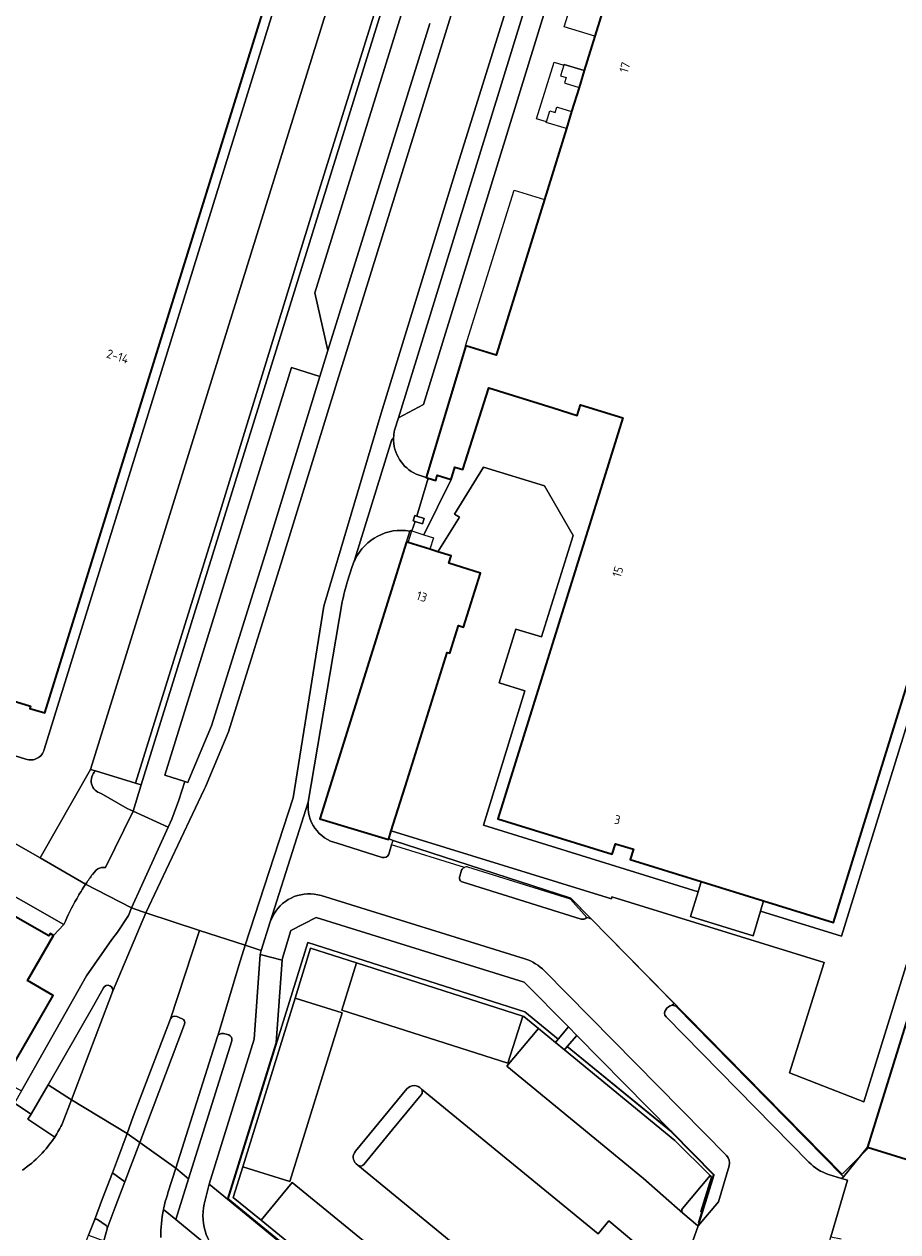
# Model space of a CAD drawing. Extents: x 151587 to 155483, y 462503 to 464608.
# Tile 191 of 236: x 154345 to 154433, y 463529 to 463650. Entities that reach past the tile are written whole.
import ezdxf
from ezdxf.enums import TextEntityAlignment as Align

# ---------------------------------------------------------------- set-up
doc = ezdxf.new("R2010")
doc.units = 0
doc.header["$LTSCALE"] = 0.5
for name, color, linetype, lineweight in [('B-RO-GR-BEPLANTING_CULTUUR_HEESTERS-GV', 251, 'CONTINUOUS', 18), ('B-RO-IE-TERREINAFSCHEIDING_KUNSTMATIG_HEKWERK-G', 251, 'IE-TERREINAFSCHEIDING-KUNSTMATIG', 18), ('B-RO-IE-TERREINAFSCHEIDING_KUNSTMATIG_MUUR-G', 251, 'IE-TERREINAFSCHEIDING-KUNSTMATIG-DICHT', 18), ('B-RO-IE-TERREINAFSCHEIDING_KUNSTMATIG_MUUR-GV', 251, 'CONTINUOUS', 18), ('B-RO-OG-BEBOUWING-GV', 6, 'CONTINUOUS', 35), ('B-RO-OG-BEBOUWING-T18', 1, 'CONTINUOUS', 18), ('B-RO-OG-TERREIN_CULTUURSCHEIDING-GV', 251, 'CONTINUOUS', 18), ('B-RO-VH-VERHARDING_ASFALT-GV', 251, 'CONTINUOUS', 18), ('B-RO-VH-VERHARDING_BETON-GV', 251, 'CONTINUOUS', 18), ('B-RO-VH-VERHARDING_BETONSTRAATSTEEN-GV', 251, 'CONTINUOUS', 18), ('B-RO-VH-VERHARDING_STRAATBAKSTEEN-GV', 251, 'CONTINUOUS', 18), ('B-RO-VH-VERHARDING_TEGEL-GV', 251, 'CONTINUOUS', 18)]:
    doc.layers.add(name, color=color, linetype=linetype, lineweight=lineweight)
doc.styles.add('NLCS-ISO-M200-T18', font='NLCS-ISO.ttf', dxfattribs={"height": 0.36})
doc.linetypes.add('IE-TERREINAFSCHEIDING-KUNSTMATIG', pattern='A,4,[82,NLCS.SHX,S=0.75,R=90,X=0,Y=0],4,-2', length=10)
doc.linetypes.add('IE-TERREINAFSCHEIDING-KUNSTMATIG-DICHT', pattern='A,8,-1,[82,NLCS.SHX,S=0.75,R=90,X=0,Y=0],-1', length=10)

msp = doc.modelspace()

# ---------------------------------------------------------------- linework, layer by layer
at = {"layer": 'B-RO-GR-BEPLANTING_CULTUUR_HEESTERS-GV', "flags": 128}
for points in [[(154396.986, 463506.823), (154408.993, 463521.456), (154408.758, 463521.625), (154403.964, 463516.042), (154403.946, 463516.021), (154400.042, 463511.271), (154396.909, 463507.463), (154369.314, 463530.022), (154366.524, 463532.309), (154367.471, 463535.392), (154372.762, 463552.381), (154374.31, 463557.421), (154378.936, 463555.935), (154395.672, 463550.568), (154395.783, 463550.539), (154397.23, 463549.333), (154398.948, 463547.922), (154399.225, 463548.253), (154395.86, 463550.997), (154374.044, 463557.976), (154366.013, 463532.184)], [(154414.905, 463534.543), (154414.925, 463534.605), (154410.675, 463538.915), (154400.136, 463547.51), (154399.848, 463547.182), (154410.966, 463538.047), (154414.512, 463534.517), (154414.656, 463534.374), (154413.586, 463530.896), (154413.741, 463530.848)]]:
    msp.add_lwpolyline(points, close=True, dxfattribs=at)
at = {"layer": 'B-RO-IE-TERREINAFSCHEIDING_KUNSTMATIG_HEKWERK-G', "flags": 128}
for points in [[(154386.143, 463604.747), (154384.994, 463600.928)], [(154384.823, 463600.398), (154384.502, 463599.428)], [(154384.502, 463599.428), (154385.714, 463599.048)], [(154385.714, 463599.048), (154386.672, 463598.747), (154386.31, 463597.593)], [(154430.491, 463537.352), (154427.824, 463534.647), (154400.491, 463562.442), (154382.632, 463568.278)], [(154399.218, 463548.245), (154395.86, 463550.997), (154374.044, 463557.976), (154366.013, 463532.184), (154396.982, 463506.826)], [(154414.865, 463534.584), (154410.643, 463538.883), (154400.128, 463547.5)], [(154413.362, 463529.797), (154414.865, 463534.584)]]:
    msp.add_lwpolyline(points, dxfattribs=at)
at = {"layer": 'B-RO-IE-TERREINAFSCHEIDING_KUNSTMATIG_MUUR-G', "flags": 128}
for points in [[(154399.799, 463646.341), (154399.466, 463645.261), (154400.025, 463645.089), (154399.858, 463644.548), (154399.935, 463644.524)], [(154401.86, 463645.789), (154399.822, 463646.417), (154399.799, 463646.341)], [(154399.935, 463644.524), (154401.334, 463644.093)], [(154398.044, 463640.64), (154398.384, 463641.744), (154398.924, 463641.577), (154399.09, 463642.117), (154399.176, 463642.091)], [(154399.176, 463642.091), (154400.58, 463641.658)], [(154400.051, 463639.953), (154398.025, 463640.578), (154398.044, 463640.64)]]:
    msp.add_lwpolyline(points, dxfattribs=at)
at = {"layer": 'B-RO-IE-TERREINAFSCHEIDING_KUNSTMATIG_MUUR-GV', "flags": 128}
for points in [[(154384.823, 463600.398), (154385.576, 463600.157), (154385.746, 463600.687), (154384.994, 463600.928), (154384.794, 463600.992), (154384.623, 463600.462)], [(154384.14, 463598.274), (154384.502, 463599.428), (154384.318, 463599.489), (154384.298, 463599.422), (154383.975, 463598.326)]]:
    msp.add_lwpolyline(points, close=True, dxfattribs=at)
at = {"layer": 'B-RO-OG-BEBOUWING-GV', "flags": 128}
for points in [[(154412.353, 463679.65), (154402.929, 463649.241), (154401.86, 463645.789), (154401.334, 463644.093), (154400.58, 463641.658), (154400.051, 463639.953), (154397.839, 463632.816), (154393.015, 463617.248), (154392.98, 463617.134), (154389.919, 463618.082), (154385.942, 463604.808), (154386.143, 463604.747), (154386.9, 463604.521), (154387.059, 463605.052), (154388.472, 463604.629), (154388.836, 463605.844), (154389.627, 463605.607), (154392.237, 463613.853), (154398.721, 463611.829), (154401.138, 463611.075), (154401.473, 463612.146), (154405.738, 463610.815), (154403.652, 463604.133), (154393.139, 463570.445), (154404.664, 463566.899), (154404.995, 463567.932), (154406.799, 463567.373), (154406.467, 463566.341), (154413.625, 463564.122), (154419.896, 463562.179), (154426.95, 463559.993), (154443.657, 463613.932)], [(154342.38, 463582.942), (154346.124, 463581.78), (154346.058, 463581.57), (154347.558, 463581.104), (154369.924, 463653.116), (154368.817, 463653.459), (154369.155, 463654.56), (154303.265, 463675.093)], [(154343.443, 463544.041), (154348.405, 463552.658), (154345.806, 463554.149), (154348.42, 463558.702), (154348.084, 463558.891), (154347.945, 463558.648), (154323.626, 463572.524)]]:
    msp.add_lwpolyline(points, dxfattribs=at)
for points in [[(154386.31, 463597.593), (154384.14, 463598.274), (154383.975, 463598.326), (154375.227, 463570.438), (154382.16, 463568.351), (154382.183, 463568.425), (154382.43, 463569.22), (154384.013, 463574.317), (154388.068, 463587.203), (154388.305, 463587.128), (154389.178, 463589.911), (154389.708, 463589.745), (154391.412, 463595.177), (154388.215, 463596.18), (154388.448, 463596.922), (154387.12, 463597.339)], [(154430.378, 463537.387), (154458.505, 463528.656), (154458.386, 463528.274), (154458.768, 463528.156), (154467.678, 463556.865), (154467.759, 463557.126), (154467.396, 463557.251), (154467.295, 463556.928), (154447.151, 463563.181), (154446.467, 463563.393), (154446.104, 463563.506), (154439.154, 463565.663)]]:
    msp.add_lwpolyline(points, close=True, dxfattribs=at)
at = {"layer": 'B-RO-OG-TERREIN_CULTUURSCHEIDING-GV', "flags": 128}
for points in [[(154361.639, 463574.204), (154361.945, 463574.109), (154362.056, 463574.374), (154364.341, 463579.815), (154369.731, 463597.072), (154375.245, 463614.999), (154372.387, 463615.878), (154359.638, 463574.826)], [(154365.945, 463532.149), (154378.331, 463521.967), (154396.945, 463506.773), (154396.986, 463506.823), (154366.013, 463532.184), (154374.044, 463557.976), (154395.86, 463550.997), (154399.225, 463548.253), (154400.254, 463549.484), (154395.792, 463554.009), (154374.85, 463560.521), (154372.313, 463559.207), (154371.468, 463556.423), (154371.453, 463556.2), (154370.847, 463547.937)], [(154401.108, 463548.617), (154400.136, 463547.51), (154410.675, 463538.915)]]:
    msp.add_lwpolyline(points, close=True, dxfattribs=at)
at = {"layer": 'B-RO-VH-VERHARDING_ASFALT-GV', "flags": 128}
for points in [[(154363.136, 463559.208), (154367.718, 463557.732), (154372.555, 463572.549), (154375.622, 463591.852), (154381.397, 463611.304), (154388.807, 463635.282), (154396.439, 463659.838), (154398.623, 463666.868), (154403.389, 463682.635), (154409.937, 463703.742), (154416.248, 463724.025), (154418.301, 463731.03), (154419.887, 463737.308), (154421.714, 463747.057), (154422.78, 463750.854), (154423.32, 463752.247), (154418.51, 463754.836)], [(154423.608, 463747.351), (154424.369, 463749.996), (154424.441, 463750.187), (154424.896, 463751.398), (154423.32, 463752.247), (154422.78, 463750.854), (154421.714, 463747.057), (154419.887, 463737.308), (154418.301, 463731.03), (154416.248, 463724.025), (154409.937, 463703.742), (154403.389, 463682.635), (154398.623, 463666.868), (154396.439, 463659.838), (154388.807, 463635.282), (154381.397, 463611.304), (154375.622, 463591.852), (154372.555, 463572.549), (154367.718, 463557.732), (154369.336, 463557.174), (154370.22, 463560.085), (154374.077, 463572.121), (154377.481, 463592.309)], [(154411.914, 463739.237), (154408.92, 463728.902), (154407.616, 463723.184), (154405.21, 463711.224), (154401.803, 463695.367), (154398.502, 463684.171), (154396.697, 463678.064), (154396.669, 463677.97), (154394.08, 463669.756), (154391.535, 463661.45), (154388.028, 463650.006), (154377.771, 463617.056), (154376.966, 463614.47), (154371.45, 463596.539), (154366.034, 463579.197), (154363.716, 463573.677), (154363.604, 463573.411), (154357.736, 463560.981), (154363.136, 463559.208)], [(154382.76, 463609.567), (154383.147, 463610.819), (154398.092, 463659.296), (154403.966, 463678.35), (154404.94, 463681.508)], [(154386.31, 463650.541), (154376.052, 463617.591), (154375.245, 463614.999), (154369.731, 463597.072), (154364.341, 463579.815), (154362.056, 463574.374), (154361.945, 463574.109), (154361.639, 463574.204), (154361.058, 463572.317), (154360.342, 463570.404), (154359.975, 463569.6), (154357.306, 463563.755), (154356.287, 463561.466), (154357.314, 463561.12), (154357.736, 463560.981), (154363.604, 463573.411), (154363.716, 463573.677), (154366.034, 463579.197), (154371.45, 463596.539), (154376.966, 463614.47), (154377.771, 463617.056), (154388.028, 463650.006), (154391.535, 463661.45)], [(154378.787, 463596.574), (154378.749, 463596.6), (154382.47, 463608.645), (154382.663, 463608.812)], [(154436.998, 463588.532), (154427.755, 463558.623), (154419.589, 463561.158), (154418.839, 463558.666), (154412.544, 463560.606), (154413.313, 463563.106), (154391.7, 463569.815), (154395.879, 463583.336), (154393.275, 463584.154), (154394.961, 463589.542), (154397.563, 463588.773), (154400.75, 463598.987), (154397.86, 463603.966), (154391.704, 463605.852), (154388.776, 463601.124), (154389.286, 463600.814), (154387.12, 463597.339), (154388.448, 463596.922), (154388.215, 463596.18), (154391.412, 463595.177), (154389.708, 463589.745), (154389.178, 463589.911), (154388.305, 463587.128), (154388.068, 463587.203), (154384.013, 463574.317), (154382.43, 463569.22), (154404.583, 463562.401), (154404.644, 463562.6), (154426.004, 463555.974), (154422.526, 463544.857), (154430, 463541.948), (154437.098, 463564.874)], [(154377.994, 463594.263), (154378.5, 463595.839)], [(154374.077, 463572.121), (154370.22, 463560.085), (154370.599, 463560.844)], [(154381.517, 463566.558), (154376.979, 463567.977)], [(154382.451, 463567.839), (154382.171, 463566.877)], [(154389.782, 463565.559), (154382.451, 463567.839)], [(154389.312, 463564.678), (154389.506, 463565.272)], [(154401.543, 463560.351), (154389.649, 463564.05)], [(154375.366, 463562.719), (154395.884, 463556.341)], [(154410.702, 463551.692), (154410.915, 463551.842), (154402.566, 463560.332), (154402.104, 463560.514)], [(154364.985, 463548.692), (154367.088, 463555.681), (154367.718, 463557.732), (154363.136, 463559.208), (154360.213, 463550.31)], [(154397.849, 463555.122), (154416.174, 463536.544)], [(154353.452, 463553.427), (154352.486, 463551.686), (154347.897, 463543.651)], [(154347.897, 463543.651), (154350.237, 463542.148), (154354.37, 463553.007)], [(154360.213, 463550.31), (154356.457, 463540.459), (154355.829, 463538.75), (154357.109, 463537.843), (154361.627, 463549.752)], [(154361.627, 463549.752), (154357.109, 463537.843), (154360.736, 463535.258), (154364.931, 463548.512), (154364.985, 463548.692)], [(154361.377, 463550.316), (154360.832, 463550.545)], [(154360.832, 463550.545), (154361.377, 463550.316)], [(154424.473, 463535.861), (154410.086, 463550.512)], [(154350.764, 463509.158), (154352.681, 463507.656), (154354.272, 463506.445), (154357.83, 463503.623), (154361.99, 463508.722), (154358.472, 463511.444), (154356.84, 463512.75), (154348.414, 463519.106), (154351.951, 463528.53), (154352.537, 463530.033), (154353.358, 463532.198), (154354.355, 463534.797), (154354.874, 463536.15), (154355.829, 463538.75), (154350.237, 463542.148), (154349.342, 463539.813)], [(154359.951, 463532.779), (154360.736, 463535.258), (154357.109, 463537.843), (154356.184, 463535.403), (154355.617, 463533.897), (154354.649, 463531.33), (154353.829, 463529.178), (154353.822, 463529.159), (154353.484, 463527.941)], [(154416.448, 463535.514), (154415.352, 463531.885), (154413.303, 463529.457), (154411.615, 463524.631)], [(154425.976, 463526.519), (154426.246, 463526.776), (154426.685, 463528.343), (154428.355, 463534.05), (154427.761, 463534.223), (154426.438, 463534.635)], [(154359.701, 463531.983), (154359.704, 463531.995)]]:
    msp.add_lwpolyline(points, dxfattribs=at)
at = {"layer": 'B-RO-VH-VERHARDING_ASFALT-GV'}
for points in [[(154382.663, 463608.812, -0.0490479), (154382.76, 463609.567)], [(154378.5, 463595.839, -0.0369454), (154378.787, 463596.574)], [(154377.481, 463592.309, -0.0086419), (154377.994, 463594.263)], [(154376.979, 463567.977, -0.3778217), (154374.077, 463572.121)], [(154382.171, 463566.877, -0.3958246), (154381.517, 463566.558)], [(154389.506, 463565.272, -0.1936363), (154389.782, 463565.559)], [(154389.649, 463564.05, -0.4343828), (154389.312, 463564.678)], [(154370.599, 463560.844, -0.3459485), (154375.366, 463562.719)], [(154402.104, 463560.514, -0.297911), (154401.543, 463560.351)], [(154395.884, 463556.341, -0.1256478), (154397.849, 463555.122)], [(154354.37, 463553.007, 0.9068737), (154353.452, 463553.427)], [(154410.086, 463550.512, -0.388613), (154410.056, 463551.217)], [(154410.056, 463551.217, -0.2025474), (154410.702, 463551.692)], [(154360.832, 463550.545, 0.3929691), (154360.213, 463550.31)], [(154360.213, 463550.31, -0.3929691), (154360.832, 463550.545)], [(154361.627, 463549.752, 0.4005928), (154361.377, 463550.316)], [(154361.377, 463550.316, -0.4005928), (154361.627, 463549.752)], [(154349.342, 463539.813, -0.0238762), (154348.548, 463538.388)], [(154348.548, 463538.388, -0.0968448), (154345.299, 463535.08)], [(154416.174, 463536.544, -0.2603648), (154416.448, 463535.514)], [(154426.438, 463534.635, -0.1243476), (154424.473, 463535.861)], [(154359.704, 463531.995, -0.014226), (154359.951, 463532.779)], [(154359.492, 463531.099, -0.0170832), (154359.701, 463531.983)], [(154359.232, 463528.294, -0.0549257), (154359.492, 463531.099)]]:
    msp.add_lwpolyline(points, format="xyb", dxfattribs=at)
at = {"layer": 'B-RO-VH-VERHARDING_ASFALT-GV', "flags": 128}
for points in [[(154384.994, 463600.928), (154385.746, 463600.687), (154385.576, 463600.157), (154384.823, 463600.398), (154384.502, 463599.428), (154385.714, 463599.048), (154388.472, 463604.629), (154387.059, 463605.052), (154386.9, 463604.521), (154386.143, 463604.747)], [(154363.136, 463559.208), (154357.736, 463560.981), (154354.37, 463553.007), (154350.237, 463542.148), (154355.829, 463538.75), (154356.457, 463540.459), (154360.213, 463550.31)], [(154364.985, 463548.692), (154364.931, 463548.512), (154360.736, 463535.258), (154362.022, 463534.202), (154366.389, 463548.097), (154366.394, 463548.275), (154366.336, 463548.444), (154366.225, 463548.582), (154366.074, 463548.68), (154365.532, 463548.817), (154365.349, 463548.826), (154365.072, 463548.724)]]:
    msp.add_lwpolyline(points, close=True, dxfattribs=at)
at = {"layer": 'B-RO-VH-VERHARDING_BETON-GV', "flags": 128}
msp.add_lwpolyline([(154384.018, 463656.091), (154384.146, 463655.405), (154384.201, 463655.111), (154384.234, 463654.815), (154384.245, 463654.517), (154384.235, 463654.219), (154384.202, 463653.922), (154374.726, 463623.41), (154376.052, 463617.591), (154386.31, 463650.541)], dxfattribs=at)
msp.add_lwpolyline([(154413.313, 463563.106), (154412.544, 463560.606), (154418.839, 463558.666), (154419.589, 463561.158), (154419.896, 463562.179), (154413.625, 463564.122)], close=True, dxfattribs=at)
at = {"layer": 'B-RO-VH-VERHARDING_BETONSTRAATSTEEN-GV', "flags": 128}
for points in [[(154398.092, 463659.296), (154383.147, 463610.819), (154385.657, 463612.171), (154400.001, 463658.668), (154405.265, 463675.734), (154403.966, 463678.35)], [(154404.664, 463566.899), (154393.139, 463570.445), (154403.652, 463604.133), (154405.738, 463610.815), (154401.473, 463612.146), (154401.138, 463611.075), (154398.721, 463611.829), (154392.237, 463613.853), (154389.627, 463605.607), (154388.836, 463605.844), (154388.472, 463604.629), (154385.714, 463599.048), (154386.672, 463598.747), (154386.31, 463597.593), (154387.12, 463597.339), (154389.286, 463600.814), (154388.776, 463601.124), (154391.704, 463605.852), (154397.86, 463603.966), (154400.75, 463598.987), (154397.563, 463588.773), (154394.961, 463589.542), (154393.275, 463584.154), (154395.879, 463583.336), (154391.7, 463569.815), (154413.313, 463563.106), (154413.625, 463564.122), (154406.467, 463566.341), (154406.799, 463567.373), (154404.995, 463567.932)], [(154369.224, 463556.783), (154368.635, 463548.261), (154364.109, 463533.658), (154365.945, 463532.149), (154370.847, 463547.937), (154371.453, 463556.2)], [(154400.136, 463547.51), (154401.108, 463548.617), (154400.254, 463549.484), (154399.225, 463548.253), (154398.948, 463547.922), (154399.848, 463547.182)]]:
    msp.add_lwpolyline(points, close=True, dxfattribs=at)
for points in [[(154347.074, 463566.52), (154352.167, 463575.426), (154377.219, 463656.032), (154372.302, 463657.56), (154347.501, 463577.435)], [(154377.471, 463655.954), (154377.219, 463656.032), (154352.167, 463575.426), (154352.65, 463575.263), (154356.683, 463574.041)], [(154357.251, 463573.87), (154382.293, 463654.518), (154377.471, 463655.954)], [(154377.661, 463655.247), (154381.505, 463654.085), (154375.004, 463633.205), (154365.196, 463601.384), (154356.683, 463574.041), (154357.251, 463573.87)], [(154356.683, 463574.041), (154365.196, 463601.384), (154375.004, 463633.205), (154381.505, 463654.085), (154377.661, 463655.247)], [(154443.657, 463613.932), (154426.95, 463559.993), (154419.896, 463562.179), (154419.589, 463561.158), (154427.755, 463558.623), (154436.998, 463588.532)], [(154382.663, 463608.812), (154382.47, 463608.645), (154378.749, 463596.6), (154378.787, 463596.574)], [(154384.298, 463599.422), (154384.318, 463599.489), (154384.502, 463599.428), (154384.823, 463600.398), (154384.623, 463600.462), (154384.794, 463600.992), (154384.994, 463600.928), (154386.143, 463604.747), (154385.942, 463604.808), (154384.947, 463605.149)], [(154345.647, 463576.459), (154333.083, 463580.391), (154330.56, 463575.91), (154347.074, 463566.52)], [(154351.659, 463563.863), (154347.074, 463566.52), (154330.56, 463575.91), (154328.272, 463571.848), (154345.4, 463562.106), (154349.475, 463559.793)], [(154352.167, 463575.426), (154347.074, 463566.52), (154351.659, 463563.863), (154351.702, 463563.927)], [(154352.65, 463575.263), (154352.167, 463575.426)], [(154353.652, 463565.55), (154356.429, 463571.226), (154355.842, 463571.478), (154353.228, 463572.993)], [(154351.702, 463563.927), (154351.659, 463563.863), (154356.287, 463561.466), (154357.306, 463563.755), (154359.975, 463569.6), (154356.429, 463571.226)], [(154356.429, 463571.226), (154353.652, 463565.55)], [(154437.098, 463564.874), (154430, 463541.948), (154422.526, 463544.857), (154426.004, 463555.974), (154404.644, 463562.6), (154404.583, 463562.401), (154382.43, 463569.22), (154382.183, 463568.425), (154382.632, 463568.278), (154400.491, 463562.442), (154402.566, 463560.332), (154410.915, 463551.842), (154410.702, 463551.692), (154411.074, 463551.569), (154427.843, 463534.505), (154427.937, 463534.396), (154430.378, 463537.387), (154439.154, 463565.663)], [(154352.349, 463564.84), (154352.707, 463565.266), (154352.881, 463565.4)], [(154352.881, 463565.4), (154352.707, 463565.266), (154352.349, 463564.84)], [(154356.287, 463561.466), (154355.973, 463560.711), (154354.856, 463559.033), (154354.301, 463558.297), (154351.741, 463554.625), (154345.201, 463543.049), (154344.506, 463541.818), (154346.172, 463540.71), (154346.203, 463540.757), (154347.897, 463543.651), (154352.486, 463551.686), (154353.452, 463553.427)], [(154354.37, 463553.007), (154357.736, 463560.981), (154357.314, 463561.12), (154356.287, 463561.466)], [(154364.109, 463533.658), (154368.635, 463548.261), (154369.224, 463556.783), (154369.336, 463557.174), (154367.718, 463557.732), (154367.088, 463555.681), (154364.985, 463548.692), (154365.072, 463548.724), (154365.349, 463548.826), (154365.532, 463548.817), (154366.074, 463548.68), (154366.225, 463548.582), (154366.336, 463548.444), (154366.394, 463548.275), (154366.389, 463548.097), (154362.022, 463534.202), (154360.729, 463530.088), (154365.323, 463526.32)], [(154467.678, 463556.865), (154458.768, 463528.156), (154458.386, 463528.274), (154458.505, 463528.656), (154430.378, 463537.387), (154427.937, 463534.396), (154427.761, 463534.223), (154428.355, 463534.05), (154426.685, 463528.343), (154427.708, 463528.15)], [(154350.237, 463542.148), (154347.897, 463543.651), (154346.203, 463540.757), (154346.172, 463540.71), (154345.826, 463540.185), (154348.548, 463538.388)], [(154383.991, 463543.243), (154378.821, 463536.97)], [(154379.667, 463535.637), (154382.542, 463539.152), (154385.442, 463542.656)], [(154349.342, 463539.813), (154350.237, 463542.148)], [(154378.885, 463535.704), (154379.06, 463535.571)], [(154353.829, 463529.178), (154354.649, 463531.33), (154355.617, 463533.897), (154354.355, 463534.797), (154353.358, 463532.198), (154352.537, 463530.033)], [(154413.265, 463529.488), (154413.303, 463529.457), (154413.741, 463530.848), (154413.586, 463530.896), (154414.656, 463534.374), (154414.512, 463534.517), (154411.736, 463531.215)], [(154363.686, 463532.04), (154364.109, 463533.658)], [(154397.903, 463506.066), (154396.945, 463506.773), (154378.331, 463521.967), (154365.945, 463532.149), (154364.109, 463533.658), (154363.686, 463532.04)], [(154365.323, 463526.32), (154360.729, 463530.088), (154359.492, 463531.099)], [(154411.771, 463530.719), (154413.265, 463529.488)], [(154352.537, 463530.033), (154351.951, 463528.53), (154353.484, 463527.941), (154353.822, 463529.159), (154353.829, 463529.178)], [(154353.729, 463529.507), (154352.859, 463530.085)], [(154352.859, 463530.085), (154353.729, 463529.507)]]:
    msp.add_lwpolyline(points, dxfattribs=at)
at = {"layer": 'B-RO-VH-VERHARDING_BETONSTRAATSTEEN-GV'}
for points in [[(154384.947, 463605.149, -0.3024997), (154382.663, 463608.812)], [(154378.787, 463596.574, -0.3337383), (154384.298, 463599.422)], [(154346.783, 463576.539, -0.1050046), (154346.223, 463576.38)], [(154347.236, 463576.912, -0.104078), (154346.783, 463576.539)], [(154347.501, 463577.435, -0.1014505), (154347.236, 463576.912)], [(154346.223, 463576.38, -0.1024091), (154345.647, 463576.459)], [(154353.228, 463572.993, -0.595568), (154352.65, 463575.263)], [(154353.254, 463565.535, -0.0829864), (154353.652, 463565.55)], [(154353.652, 463565.55, 0.0829864), (154353.254, 463565.535)], [(154351.702, 463563.927, -0.0116373), (154352.349, 463564.84)], [(154352.349, 463564.84, 0.0116373), (154351.702, 463563.927)], [(154352.881, 463565.4, -0.0829213), (154353.254, 463565.535)], [(154353.254, 463565.535, 0.0829213), (154352.881, 463565.4)], [(154350.759, 463562.403, -0.0177998), (154351.659, 463563.863)], [(154349.475, 463559.793, -0.030749), (154350.759, 463562.403)], [(154353.452, 463553.427, -0.9068737), (154354.37, 463553.007)], [(154385.47, 463543.238, 0.4604479), (154383.991, 463543.243)], [(154385.442, 463542.656, 0.3299603), (154385.47, 463543.238)], [(154348.548, 463538.388, 0.0238762), (154349.342, 463539.813)], [(154378.821, 463536.97, 0.4028523), (154378.885, 463535.704)], [(154379.06, 463535.571, 0.4085728), (154379.667, 463535.637)], [(154365.323, 463526.32, -0.287967), (154363.686, 463532.04)], [(154363.686, 463532.04, 0.287967), (154365.323, 463526.32)], [(154359.492, 463531.099, 0.0549257), (154359.232, 463528.294)], [(154411.736, 463531.215, 0.3607983), (154411.771, 463530.719)], [(154352.859, 463530.085, 0.3669237), (154352.537, 463530.033)], [(154352.537, 463530.033, -0.3669237), (154352.859, 463530.085)], [(154353.829, 463529.178, 0.3228505), (154353.729, 463529.507)], [(154353.729, 463529.507, -0.3228505), (154353.829, 463529.178)]]:
    msp.add_lwpolyline(points, format="xyb", dxfattribs=at)
at = {"layer": 'B-RO-VH-VERHARDING_STRAATBAKSTEEN-GV', "flags": 128}
for points in [[(154411.615, 463524.631), (154413.303, 463529.457), (154413.265, 463529.488), (154411.771, 463530.719), (154407.829, 463534.214), (154394.06, 463545.551), (154397.23, 463549.333), (154395.783, 463550.539), (154395.672, 463550.568), (154394.15, 463545.838), (154377.453, 463551.186), (154378.936, 463555.935), (154374.31, 463557.421), (154372.762, 463552.381), (154377.479, 463550.917), (154372.216, 463533.91), (154367.471, 463535.392), (154366.524, 463532.309), (154369.314, 463530.022), (154372.451, 463533.833), (154400.042, 463511.271)], [(154410.966, 463538.047), (154399.848, 463547.182), (154398.948, 463547.922), (154397.23, 463549.333), (154394.06, 463545.551), (154407.829, 463534.214), (154411.771, 463530.719)], [(154378.821, 463536.97), (154383.991, 463543.243)], [(154385.47, 463543.238), (154403.252, 463528.643), (154403.257, 463528.649), (154404.338, 463529.959), (154408.333, 463526.618), (154405.235, 463522.913), (154405.637, 463522.576), (154402.37, 463518.669), (154398.06, 463522.273), (154396.904, 463520.89), (154379.06, 463535.571), (154378.885, 463535.704)], [(154379.06, 463535.571), (154396.904, 463520.89), (154398.06, 463522.273), (154402.37, 463518.669), (154405.637, 463522.576), (154405.235, 463522.913), (154408.333, 463526.618), (154404.338, 463529.959), (154403.257, 463528.649), (154403.252, 463528.643), (154385.47, 463543.238)], [(154385.442, 463542.656), (154382.542, 463539.152), (154379.667, 463535.637)], [(154411.736, 463531.215), (154414.512, 463534.517), (154410.966, 463538.047)]]:
    msp.add_lwpolyline(points, dxfattribs=at)
for points in [[(154378.936, 463555.935), (154377.453, 463551.186), (154394.15, 463545.838), (154395.672, 463550.568)], [(154372.762, 463552.381), (154367.471, 463535.392), (154372.216, 463533.91), (154377.479, 463550.917)], [(154369.314, 463530.022), (154396.909, 463507.463), (154400.042, 463511.271), (154372.451, 463533.833)]]:
    msp.add_lwpolyline(points, close=True, dxfattribs=at)
at = {"layer": 'B-RO-VH-VERHARDING_STRAATBAKSTEEN-GV'}
for points in [[(154383.991, 463543.243, -0.4604479), (154385.47, 463543.238)], [(154385.47, 463543.238, -0.3299603), (154385.442, 463542.656)], [(154378.885, 463535.704, -0.4028523), (154378.821, 463536.97)], [(154379.667, 463535.637, -0.4085728), (154379.06, 463535.571)], [(154411.771, 463530.719, -0.3607983), (154411.736, 463531.215)]]:
    msp.add_lwpolyline(points, format="xyb", dxfattribs=at)
at = {"layer": 'B-RO-VH-VERHARDING_TEGEL-GV', "flags": 128}
for points in [[(154398.044, 463640.64), (154397.057, 463640.944), (154398.814, 463646.645), (154399.799, 463646.341), (154399.822, 463646.417), (154401.86, 463645.789), (154402.929, 463649.241), (154399.842, 463650.198), (154402.232, 463657.935), (154409.235, 463680.616), (154409.377, 463680.572), (154410.14, 463683.031), (154408.648, 463683.468)], [(154404.94, 463681.508), (154403.966, 463678.35), (154405.265, 463675.734), (154400.001, 463658.668), (154385.657, 463612.171), (154383.147, 463610.819), (154382.76, 463609.567)], [(154370.659, 463661.904), (154370.18, 463660.306), (154368.819, 463655.888), (154369.155, 463654.56), (154368.817, 463653.459), (154369.924, 463653.116), (154347.558, 463581.104), (154346.058, 463581.57), (154346.124, 463581.78), (154342.38, 463582.942), (154342.279, 463582.617), (154331.24, 463586.045), (154323.626, 463572.524), (154347.945, 463558.648), (154348.084, 463558.891), (154348.42, 463558.702), (154349.475, 463559.793)], [(154347.501, 463577.435), (154372.302, 463657.56), (154373.518, 463661.484), (154371.225, 463662.206)], [(154384.947, 463605.149), (154385.942, 463604.808), (154389.919, 463618.082), (154389.9, 463618.088), (154394.798, 463633.758), (154397.839, 463632.816), (154400.051, 463639.953), (154398.025, 463640.578), (154398.044, 463640.64)], [(154382.171, 463566.877), (154382.451, 463567.839), (154382.632, 463568.278), (154382.183, 463568.425), (154382.16, 463568.351), (154375.227, 463570.438), (154383.975, 463598.326), (154384.298, 463599.422)], [(154378.5, 463595.839), (154377.994, 463594.263)], [(154377.481, 463592.309), (154374.077, 463572.121)], [(154349.475, 463559.793), (154345.4, 463562.106), (154328.272, 463571.848), (154330.56, 463575.91), (154333.083, 463580.391), (154345.647, 463576.459)], [(154353.228, 463572.993), (154355.842, 463571.478), (154356.429, 463571.226), (154357.251, 463573.87), (154356.683, 463574.041), (154352.65, 463575.263)], [(154376.979, 463567.977), (154381.517, 463566.558)], [(154402.104, 463560.514), (154400.453, 463562.367), (154390.14, 463565.583)], [(154389.506, 463565.272), (154389.312, 463564.678)], [(154349.475, 463559.793), (154348.42, 463558.702), (154345.806, 463554.149), (154348.405, 463552.658), (154343.443, 463544.041), (154345.201, 463543.049), (154351.741, 463554.625), (154354.301, 463558.297), (154354.856, 463559.033), (154355.973, 463560.711), (154356.287, 463561.466), (154351.659, 463563.863)], [(154389.649, 463564.05), (154401.543, 463560.351)], [(154395.884, 463556.341), (154375.366, 463562.719)], [(154370.599, 463560.844), (154370.22, 463560.085), (154369.336, 463557.174), (154369.224, 463556.783), (154371.453, 463556.2), (154371.468, 463556.423), (154372.313, 463559.207), (154374.85, 463560.521), (154395.792, 463554.009), (154400.254, 463549.484), (154401.108, 463548.617), (154410.675, 463538.915)], [(154416.174, 463536.544), (154397.849, 463555.122)], [(154426.438, 463534.635), (154427.761, 463534.223), (154427.937, 463534.396), (154427.843, 463534.505), (154411.074, 463551.569), (154410.702, 463551.692)], [(154410.086, 463550.512), (154424.473, 463535.861)], [(154348.548, 463538.388), (154345.826, 463540.185), (154346.172, 463540.71), (154344.506, 463541.818)], [(154410.675, 463538.915), (154414.925, 463534.605), (154414.905, 463534.543), (154413.741, 463530.848), (154413.303, 463529.457), (154415.352, 463531.885), (154416.448, 463535.514)], [(154359.492, 463531.099), (154360.729, 463530.088), (154362.022, 463534.202), (154360.736, 463535.258), (154359.951, 463532.779)], [(154359.704, 463531.995), (154359.701, 463531.983)]]:
    msp.add_lwpolyline(points, dxfattribs=at)
for points in [[(154382.293, 463654.518), (154357.251, 463573.87), (154356.429, 463571.226), (154359.975, 463569.6), (154360.342, 463570.404), (154361.058, 463572.317), (154361.639, 463574.204), (154359.638, 463574.826), (154372.387, 463615.878), (154375.245, 463614.999), (154376.052, 463617.591), (154374.726, 463623.41), (154384.202, 463653.922), (154384.235, 463654.219), (154384.245, 463654.517), (154384.234, 463654.815), (154384.201, 463655.111), (154384.146, 463655.405), (154384.018, 463656.091), (154383.846, 463656.371), (154383.434, 463656.932), (154383.146, 463657.261)], [(154357.109, 463537.843), (154355.829, 463538.75), (154354.874, 463536.15), (154354.355, 463534.797), (154355.617, 463533.897), (154356.184, 463535.403)]]:
    msp.add_lwpolyline(points, close=True, dxfattribs=at)
at = {"layer": 'B-RO-VH-VERHARDING_TEGEL-GV'}
for points in [[(154382.76, 463609.567, 0.0490479), (154382.663, 463608.812)], [(154382.663, 463608.812, 0.3024997), (154384.947, 463605.149)], [(154384.298, 463599.422, 0.3337383), (154378.787, 463596.574)], [(154378.787, 463596.574, 0.0369454), (154378.5, 463595.839)], [(154377.994, 463594.263, 0.0086419), (154377.481, 463592.309)], [(154346.223, 463576.38, 0.1050046), (154346.783, 463576.539)], [(154346.783, 463576.539, 0.104078), (154347.236, 463576.912)], [(154347.236, 463576.912, 0.1014505), (154347.501, 463577.435)], [(154345.647, 463576.459, 0.1024091), (154346.223, 463576.38)], [(154352.65, 463575.263, 0.595568), (154353.228, 463572.993)], [(154374.077, 463572.121, 0.3778217), (154376.979, 463567.977)], [(154381.517, 463566.558, 0.3958246), (154382.171, 463566.877)], [(154389.782, 463565.559, 0.1936363), (154389.506, 463565.272)], [(154390.14, 463565.583, 0.1731552), (154389.782, 463565.559)], [(154389.312, 463564.678, 0.4343828), (154389.649, 463564.05)], [(154351.659, 463563.863, 0.0177998), (154350.759, 463562.403)], [(154350.759, 463562.403, 0.030749), (154349.475, 463559.793)], [(154375.366, 463562.719, 0.3459485), (154370.599, 463560.844)], [(154401.543, 463560.351, 0.297911), (154402.104, 463560.514)], [(154397.849, 463555.122, 0.1256478), (154395.884, 463556.341)], [(154410.056, 463551.217, 0.388613), (154410.086, 463550.512)], [(154410.702, 463551.692, 0.2025474), (154410.056, 463551.217)], [(154345.299, 463535.08, 0.0968448), (154348.548, 463538.388)], [(154416.448, 463535.514, 0.2603648), (154416.174, 463536.544)], [(154424.473, 463535.861, 0.1243476), (154426.438, 463534.635)], [(154359.951, 463532.779, 0.014226), (154359.704, 463531.995)], [(154359.701, 463531.983, 0.0170832), (154359.492, 463531.099)]]:
    msp.add_lwpolyline(points, format="xyb", dxfattribs=at)

# ---------------------------------------------------------------- texts
at = {"layer": 'B-RO-OG-BEBOUWING-T18', "style": 'NLCS-ISO-M200-T18'}
for s, rotation, p in [('17', 72.8, (154405.932, 463646.111)), ('2-14', 342.8, (154354.889, 463617.01)), ('15', 72.5, (154405.232, 463595.326)), ('13', 342.4, (154385.502, 463592.823)), ('3', 347.2, (154405.188, 463570.353))]:
    msp.add_text(s, height=0.9, rotation=rotation, dxfattribs=at).set_placement(p, align=Align.MIDDLE)

doc.saveas('drawing.dxf')
